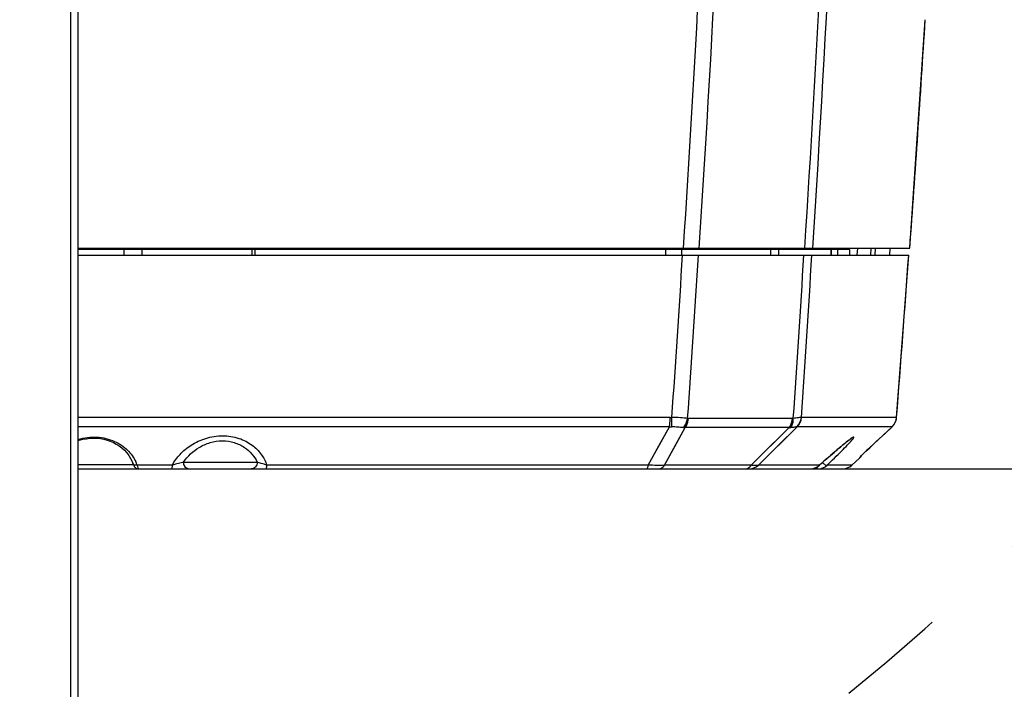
# Model space of a CAD drawing. Header units: millimetres. Extents: x 0 to 420, y 0 to 297.
# Tile 74 of 82: x 304 to 325, y 184 to 198. Entities that reach past the tile are written whole.
import ezdxf

# ---------------------------------------------------------------- set-up
doc = ezdxf.new("R2010")
doc.units = ezdxf.units.MM
doc.header["$LTSCALE"] = 23.1
doc.linetypes.add('DASHED', pattern=[0.2, 0.1, -0.1])
doc.layers.get('0').update_dxf_attribs({"linetype": 'CONTINUOUS'})
doc.layers.add('DIM_PILOTEES', color=7, linetype='CONTINUOUS')
doc.styles.get("Standard").update_dxf_attribs({"font": 'txt', "width": 0.7})
doc.styles.add('TEXTSTYLE_4', font='txt')
doc.dimstyles.new('DIMSTYLE_3', dxfattribs={"dimtxt": 2.5, "dimasz": 3.5, "dimexe": 2, "dimexo": 0, "dimtad": 1, "dimdec": 1, "dimlfac": 3.333333, "dimdsep": 46, "dimtxsty": 'Standard', "dimblk": '_FILLED', "dimblk1": '_FILLED', "dimblk2": '_FILLED', "dimcen": 0.09, "dimazin": 2, "dimtp": 0.5, "dimtm": 0.5, "dimtfac": 1, "dimtdec": 1, "dimtofl": 0, "dimtmove": 0, "dimatfit": 3, "dimldrblk": '_FILLED', "dimfxl": 0, "dimtolj": 1, "dimarcsym": 0})
doc.dimstyles.new('DIMSTYLE_5', dxfattribs={"dimtxt": 2.5, "dimasz": 3.5, "dimexe": 2, "dimexo": 0, "dimtad": 1, "dimlfac": 3.333333, "dimdsep": 46, "dimtxsty": 'Standard', "dimblk": '_FILLED', "dimblk1": '_FILLED', "dimblk2": '_FILLED', "dimcen": 0.09, "dimazin": 2, "dimtp": 0.5, "dimtm": 0.5, "dimtfac": 1, "dimtofl": 0, "dimtmove": 0, "dimatfit": 3, "dimldrblk": '_FILLED', "dimfxl": 0, "dimtolj": 1, "dimarcsym": 0})
doc.dimstyles.new('DIMSTYLE_7', dxfattribs={"dimtxt": 2.5, "dimasz": 3.5, "dimexe": 2, "dimexo": 0, "dimtad": 1, "dimdec": 1, "dimlfac": 3.333333, "dimdsep": 46, "dimtxsty": 'Standard', "dimblk": '_FILLED', "dimblk1": '_FILLED', "dimblk2": '_FILLED', "dimcen": 0.09, "dimazin": 2, "dimtp": 0.5, "dimtm": 0.5, "dimtfac": 1, "dimtdec": 1, "dimtmove": 0, "dimatfit": 2, "dimldrblk": '_FILLED', "dimfxl": 0, "dimtolj": 1, "dimarcsym": 0})

# ---------------------------------------------------------------- blocks, each defined once
blk = doc.blocks.new('_FILLED')
at = {"color": 0, "linetype": 'ByBlock'}
blk.add_solid([(0, 0), (-1, 0.1429), (-1, -0.1429)], dxfattribs=at)
blk = doc.blocks.new('*D9')
at = {"layer": 'DIM_PILOTEES', "color": 2, "linetype": 'Continuous'}
for p, q in [((319.425, 258.428), (353.036, 258.428)), ((351.036, 258.428), (351.036, 223.328)), ((351.036, 188.228), (351.036, 223.328)), ((320.715, 188.228), (353.036, 188.228))]:
    blk.add_line(p, q, dxfattribs=at)
at = {"layer": 'DIM_PILOTEES', "color": 2, "linetype": 'Continuous', "xscale": 3.5, "yscale": 3.5, "zscale": 3.5}
for p, rotation in [((351.036, 258.428), 90), ((351.036, 188.228), 270)]:
    blk.add_blockref('_FILLED', p, dxfattribs=dict(at, rotation=rotation))
at = {"layer": 'DIM_PILOTEES', "color": 2, "linetype": 'Continuous', "insert": (347.911, 226.707), "char_height": 2.5, "width": 8.57143, "attachment_point": 2, "rotation": 90, "line_spacing_factor": 0.9}
blk.add_mtext('{\\ftxt;\\W0.0001;\\H0.0001;\\~}{\\ftxt;\\W2.2857142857;\\H2.5; }{\\ftxt;\\W0.0001;\\H0.0001;\\~}', dxfattribs=at)
blk = doc.blocks.new('*D12')
at = {"layer": 'DIM_PILOTEES', "color": 2, "linetype": 'Continuous'}
for p, q in [((291.085, 220.958), (348.772, 268.03)), ((328.439, 251.439), (291.085, 220.958)), ((253.731, 190.478), (291.085, 220.958))]:
    blk.add_line(p, q, dxfattribs=at)
at = {"layer": 'DIM_PILOTEES', "color": 2, "linetype": 'Continuous', "xscale": 3.5, "yscale": 3.5, "zscale": 3.5}
for p, rotation in [((328.439, 251.439), 39.2136501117), ((253.731, 190.478), 219.2136501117)]:
    blk.add_blockref('_FILLED', p, dxfattribs=dict(at, rotation=rotation))
at = {"layer": 'DIM_PILOTEES', "color": 2, "linetype": 'Continuous', "insert": (337.573, 262.925), "char_height": 2.5, "width": 17.85714, "attachment_point": 1, "rotation": 39.2137, "line_spacing_factor": 0.9, "style": 'TEXTSTYLE_4'}
blk.add_mtext('{\\ftxt;\\W0.0001;\\H0.0001;\\~}{\\ftxt;\\W1.3333333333;\\H2.5; }{\\ftxt;\\W0.0001;\\H0.0001;\\~}{\\ftxt;\\W0.0001;\\H0.0001;\\~}{\\ftxt;\\W3.4285714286;\\H2.5; }{\\ftxt;\\W0.0001;\\H0.0001;\\~}', dxfattribs=at)
blk = doc.blocks.new('*D14')
at = {"layer": 'DIM_PILOTEES', "color": 2, "linetype": 'Continuous'}
for p, q in [((291.085, 220.958), (236.883, 220.958)), ((238.883, 220.958), (238.883, 170.802)), ((238.883, 120.646), (238.883, 170.802)), ((307.678, 120.646), (236.883, 120.646))]:
    blk.add_line(p, q, dxfattribs=at)
at = {"layer": 'DIM_PILOTEES', "color": 2, "linetype": 'Continuous', "xscale": 3.5, "yscale": 3.5, "zscale": 3.5}
for p, rotation in [((238.883, 220.958), 90), ((238.883, 120.646), 270)]:
    blk.add_blockref('_FILLED', p, dxfattribs=dict(at, rotation=rotation))
at = {"layer": 'DIM_PILOTEES', "color": 2, "linetype": 'Continuous', "insert": (235.758, 163.276), "char_height": 2.5, "width": 13.39286, "attachment_point": 2, "rotation": 90, "line_spacing_factor": 0.9}
blk.add_mtext('{\\ftxt;\\W0.0001;\\H0.0001;\\~}{\\ftxt;\\W3.5714285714;\\H2.5; }{\\ftxt;\\W0.0001;\\H0.0001;\\~}', dxfattribs=at)

msp = doc.modelspace()

# ---------------------------------------------------------------- linework, layer by layer
at = {"color": 7, "linetype": 'Continuous'}
for p, q in [((305.2451, 149.2584), (305.2451, 231.7771)), ((305.088, 155.2548), (305.088, 230.8193)), ((322.7405, 192.8784), (323.0655, 197.6845)), ((305.2451, 192.8784), (322.7404, 192.8784)), ((321.4751, 192.8484), (305.2451, 192.8484)), ((305.9351, 192.8484), (305.9351, 192.8784)), ((306.2043, 192.8484), (306.2043, 192.7284)), ((306.5829, 192.8484), (306.5829, 192.7284)), ((308.8978, 192.8484), (308.8978, 192.7284)), ((308.959, 192.8484), (308.959, 192.7284)), ((309.985, 192.8484), (309.985, 192.8784)), ((310.585, 192.8784), (310.585, 192.8484)), ((312.6535, 192.8784), (312.6535, 192.8484)), ((314.0305, 192.8484), (314.0305, 192.8784)), ((315.3373, 192.8484), (315.3373, 192.8784)), ((316.027, 192.8484), (316.027, 192.8784)), ((317.6034, 192.8484), (317.6034, 192.7284)), ((317.9369, 192.8484), (317.9369, 192.7284)), ((318.787, 192.8484), (318.787, 192.8784)), ((319.0489, 192.8705), (319.0413, 192.8784)), ((319.0489, 192.8705), (319.0483, 192.8484)), ((319.8092, 192.8484), (319.8092, 192.7284)), ((319.978, 192.8484), (319.978, 192.7284)), ((320.0351, 192.8484), (320.0351, 192.8784)), ((320.9351, 192.8484), (320.9351, 192.8784)), ((321.082, 192.8484), (321.082, 192.7284)), ((321.0851, 192.8484), (321.0851, 192.7284)), ((321.2196, 192.8484), (321.2196, 192.7284)), ((321.4751, 192.8484), (321.4751, 192.7284)), ((321.6353, 192.7316), (321.6453, 192.8784)), ((321.922, 192.8784), (321.9123, 192.7284)), ((322.0115, 192.8784), (322.0018, 192.7284)), ((322.3201, 192.7284), (322.3309, 192.8784)), ((305.2451, 192.7284), (322.718, 192.7284)), ((322.4623, 189.3131), (322.718, 192.7284)), ((317.6987, 189.3137), (305.2451, 189.3133)), ((317.6843, 189.1168), (305.2451, 189.1164)), ((305.7899, 189.3133), (305.2454, 189.3132)), ((317.2397, 188.3082), (317.6843, 189.1168)), ((317.4617, 188.712), (317.6843, 189.1168)), ((320.2721, 189.2919), (318.0851, 189.2919)), ((319.5544, 188.3082), (320.3711, 189.1168)), ((319.9624, 188.712), (320.3711, 189.1168)), ((322.3142, 189.1163), (320.3711, 189.1168)), ((322.4623, 189.3131), (320.4654, 189.3137)), ((320.7896, 189.3135), (320.4654, 189.3137)), ((321.1787, 189.3135), (320.7896, 189.3135)), ((321.4672, 189.3134), (321.1787, 189.3135)), ((321.895, 188.6736), (322.3669, 189.1163)), ((322.2192, 188.9777), (322.3686, 189.1179)), ((322.3669, 189.1163), (322.3142, 189.1163)), ((322.3669, 189.1163), (322.3686, 189.1178)), ((322.4623, 189.3131), (322.4623, 189.3131)), ((317.5819, 188.3062), (318.0165, 189.0988)), ((317.7989, 188.7021), (318.0165, 189.0988)), ((320.2035, 189.0988), (318.0165, 189.0988)), ((319.4028, 188.3062), (320.2035, 189.0988)), ((322.043, 188.8123), (322.2192, 188.9777)), ((317.2397, 188.3082), (317.4617, 188.712)), ((317.5819, 188.3062), (317.7989, 188.7021)), ((319.5544, 188.3082), (319.9624, 188.712)), ((321.8965, 188.675), (322.043, 188.8123)), ((321.0366, 188.481), (321.0752, 188.5146)), ((321.0752, 188.5146), (321.1125, 188.547)), ((321.1125, 188.547), (321.1487, 188.5782)), ((321.1487, 188.5782), (321.1837, 188.6081)), ((321.1837, 188.6081), (321.2173, 188.6368)), ((321.2173, 188.6368), (321.2496, 188.6641)), ((321.2496, 188.6641), (321.2806, 188.69)), ((321.7086, 188.4971), (321.7435, 188.5308)), ((321.7123, 188.5005), (321.7135, 188.5017)), ((321.7129, 188.501), (321.7123, 188.5005)), ((321.7135, 188.5017), (321.7162, 188.5043)), ((321.7162, 188.5043), (321.7202, 188.5083)), ((321.7202, 188.5083), (321.729, 188.5167)), ((321.729, 188.5167), (321.7446, 188.5317)), ((321.7446, 188.5317), (321.7825, 188.5677)), ((321.761, 188.5475), (321.7816, 188.567)), ((321.7825, 188.5677), (321.8172, 188.6005)), ((321.8172, 188.6005), (321.8492, 188.6306)), ((321.8492, 188.6306), (321.8965, 188.675)), ((321.895, 188.6736), (321.8965, 188.675)), ((306.4098, 188.3153), (305.2451, 188.3153)), ((307.2246, 188.3081), (306.4883, 188.3081)), ((307.4628, 188.3732), (309.0138, 188.3732)), ((317.2397, 188.3082), (309.2128, 188.3081)), ((319.4028, 188.3062), (317.5819, 188.3062)), ((320.841, 188.3081), (319.5544, 188.3082)), ((320.8401, 188.3071), (320.8719, 188.3354)), ((320.8401, 188.3071), (320.841, 188.3081)), ((320.8719, 188.3354), (320.9146, 188.3734)), ((320.9146, 188.3734), (320.9563, 188.4104)), ((320.9563, 188.4104), (320.997, 188.4462)), ((320.997, 188.4462), (321.0366, 188.481)), ((321.5204, 188.3081), (321.0012, 188.3081)), ((321.6803, 188.4559), (321.5204, 188.3081)), ((321.6803, 188.4559), (321.6973, 188.4854)), ((305.2451, 188.2284), (321.3168, 188.2284))]:
    msp.add_line(p, q, dxfattribs=at)
for points in [[(317.6987, 189.3137), (315.3472, 189.3135), (313.0691, 189.3135), (310.8932, 189.3135), (308.7362, 189.3133), (306.5272, 189.3133)], [(322.4096, 189.3131), (322.2242, 189.3132), (322.0895, 189.3132), (321.9199, 189.3133), (321.4672, 189.3134)], [(319.4028, 188.3062), (319.6027, 188.5041), (320.2035, 189.0988)], [(305.2451, 188.8259), (305.2697, 188.8339), (305.3435, 188.8524), (305.4179, 188.8657), (305.4924, 188.8738), (305.5666, 188.8766), (305.6401, 188.8742), (305.7124, 188.8666), (305.7833, 188.8539), (305.8526, 188.8362), (305.9201, 188.8135), (305.9854, 188.7856), (306.0483, 188.7527), (306.1085, 188.7144), (306.1655, 188.6711), (306.2187, 188.6227), (306.2675, 188.5695), (306.3112, 188.5118), (306.3496, 188.4499), (306.382, 188.3841), (306.3984, 188.3432)], [(321.2806, 188.69), (321.31, 188.7146), (321.3242, 188.7263), (321.338, 188.7376), (321.3514, 188.7486), (321.3645, 188.7592), (321.3771, 188.7694), (321.3893, 188.7792), (321.4011, 188.7886), (321.4124, 188.7976), (321.4234, 188.8062), (321.4339, 188.8144), (321.4439, 188.8221), (321.4535, 188.8294), (321.4626, 188.8363), (321.4712, 188.8427), (321.4793, 188.8487), (321.4869, 188.8542), (321.4939, 188.8593), (321.5004, 188.8638), (321.5064, 188.8678), (321.5117, 188.8714), (321.5163, 188.8744), (321.5204, 188.8769), (321.5236, 188.8789), (321.5262, 188.8804), (321.5278, 188.8812), (321.5282, 188.8815)], [(306.3984, 188.3432), (306.4039, 188.3289), (306.4094, 188.3161), (306.415, 188.3044), (306.4207, 188.2936), (306.4267, 188.2835), (306.4333, 188.2739), (306.4408, 188.2646), (306.4495, 188.2556), (306.46, 188.247), (306.4721, 188.2396), (306.4855, 188.2337), (306.5001, 188.2299), (306.5151, 188.2284), (306.5169, 188.2284)], [(320.634, 188.2284), (320.6491, 188.2288), (320.6813, 188.2321), (320.7131, 188.2387), (320.7442, 188.2487), (320.7741, 188.262), (320.8026, 188.2784), (320.8293, 188.2979), (320.8401, 188.3071)]]:
    msp.add_lwpolyline(points, dxfattribs=at)
at = {"color": 7, "linetype": 'DASHED'}
msp.add_arc((291.0851, 220.9584), 48.212, 287.07976, 252.92024, dxfattribs=at)
at = {"color": 7, "linetype": 'Continuous'}
for centre, radius, start, end in [((-178.6347, 224.7564), 497.9691, 356.329639, 359.580258), ((-182.6608, 224.8003), 504.3729, 356.371314, 359.580609), ((-182.2994, 224.7787), 503.843, 356.369953, 359.122101), ((-177.1694, 224.7238), 496.1736, 356.320111, 358.958989), ((-114.0649, 224.8284), 437.9722, 355.816567, 356.446748), ((-209.4663, 225.7755), 528.4619, 356.043765, 356.414696), ((-210.4243, 225.775), 529.7493, 356.051179, 356.423481), ((-213.8497, 225.7695), 535.3838, 356.093383, 356.46175), ((-213.677, 225.7682), 535.3792, 356.095742, 356.461861), ((-147.0649, 226.1787), 470.9722, 355.510548, 355.9272), ((317.7268, 190.3551), 1.239, 268.03327, 270.18746), ((317.699, 190.1357), 0.822, 269.97667, 272.60134), ((320.1577, 189.3398), 0.3031, 312.41053, 355.21581), ((320.3629, 189.1626), 0.0466, 269.01002, 280.16167), ((320.165, 189.3365), 0.3013, 313.17112, 355.65471), ((322.1631, 189.3366), 0.3001, 312.76658, 319.90265), ((322.1633, 189.3365), 0.3, 313.19118, 355.51352), ((322.1619, 189.3376), 0.3017, 319.89603, 321.64903), ((322.1628, 189.3369), 0.3006, 321.64577, 326.99044), ((322.1644, 189.3359), 0.2987, 326.99686, 328.25737), ((322.1634, 189.3364), 0.2998, 328.26081, 334.13145), ((322.1633, 189.3365), 0.2999, 334.13172, 334.74315), ((317.988, 189.3795), 0.2822, 267.87333, 275.80368), ((320.2272, 189.2937), 0.1964, 263.05215, 272.52169), ((321.4766, 188.6762), 0.3, 312.74826, 328.7733), ((328.4726, 181.4816), 9.7454, 133.52707, 133.66926), ((342.1217, 167.0623), 29.6002, 133.10444, 133.40577), ((305.6917, 188.0155), 0.8486, 20.16801, 25.71539), ((319.3527, 188.5232), 0.2948, 270.04449, 313.16111), ((320.6338, 188.5376), 0.3092, 270.04207, 312.08518), ((320.8018, 188.5177), 0.2892, 269.98831, 313.57953), ((321.3168, 188.5284), 0.3, 270, 312.74826), ((307.5769, 188.3157), 0.0873, 260.36956, 269.96416)]:
    msp.add_arc(centre, radius, start, end, dxfattribs=at)
for points, knots in [([(317.6843, 189.1168), (317.6865, 189.1306), (317.6951, 189.1959), (317.6981, 189.2619), (317.6987, 189.3137)], [0, 0, 0, 0, 0.2125897, 1, 1, 1, 1]), ([(317.7308, 189.1161), (317.7325, 189.1299), (317.7381, 189.196), (317.7381, 189.2623), (317.7363, 189.3146)], [0, 0, 0, 0, 0.2110828, 1, 1, 1, 1]), ([(317.9775, 189.0975), (317.9388, 189.099), (317.857, 189.1094), (317.7746, 189.1162), (317.7308, 189.1161)], [0, 0, 0, 0, 0.4689269, 1, 1, 1, 1]), ([(318.0673, 189.2936), (318.0167, 189.2981), (317.9067, 189.3093), (317.7961, 189.3142), (317.7363, 189.3146)], [0, 0, 0, 0, 0.4590816, 1, 1, 1, 1]), ([(317.9775, 189.0975), (317.9891, 189.1102), (318.0333, 189.1679), (318.0588, 189.239), (318.0673, 189.2936)], [0, 0, 0, 0, 0.2373685, 1, 1, 1, 1]), ([(318.0165, 189.0988), (318.0264, 189.1115), (318.0638, 189.1697), (318.0815, 189.2393), (318.0851, 189.2919)], [0, 0, 0, 0, 0.2345686, 1, 1, 1, 1]), ([(320.2035, 189.0988), (320.2134, 189.1115), (320.2507, 189.1697), (320.2684, 189.2393), (320.2721, 189.2919)], [0, 0, 0, 0, 0.2345686, 1, 1, 1, 1]), ([(320.2359, 189.0975), (320.2451, 189.1103), (320.2794, 189.17), (320.2911, 189.2409), (320.2901, 189.2936)], [0, 0, 0, 0, 0.2301299, 1, 1, 1, 1]), ([(320.3621, 189.1161), (320.3557, 189.1162), (320.3397, 189.1131), (320.2982, 189.1045), (320.2622, 189.0987), (320.2359, 189.0975)], [0, 0, 0, 0, 0.1504901, 0.3795242, 1, 1, 1, 1]), ([(320.4597, 189.3146), (320.4524, 189.3143), (320.433, 189.3116), (320.3766, 189.3034), (320.3274, 189.2968), (320.2901, 189.2936)], [0, 0, 0, 0, 0.128642, 0.343257, 1, 1, 1, 1]), ([(307.2246, 188.3081), (307.2692, 188.3896), (307.3854, 188.549), (307.6246, 188.7473), (307.9315, 188.8894), (308.2802, 188.9436), (308.6209, 188.8925), (308.9036, 188.7497), (309.1042, 188.5481), (309.1859, 188.3882), (309.2128, 188.3081)], [0, 0, 0, 0, 0.1128733, 0.2369554, 0.3738124, 0.5190277, 0.6596938, 0.7856061, 0.8972721, 1, 1, 1, 1]), ([(305.245, 188.8529), (305.3728, 188.8903), (305.6363, 188.9218), (306.0045, 188.8358), (306.289, 188.6455), (306.4137, 188.4721), (306.4563, 188.3838)], [0, 0, 0, 0, 0.2842404, 0.5542017, 0.7905193, 1, 1, 1, 1]), ([(307.4628, 188.3732), (307.5493, 188.4963), (307.7257, 188.6633), (308.0214, 188.7947), (308.2772, 188.8335), (308.5277, 188.7966), (308.7417, 188.6941), (308.9051, 188.5486), (308.9831, 188.4326), (309.0138, 188.3732)], [0, 0, 0, 0, 0.2419599, 0.3763988, 0.5161177, 0.6521493, 0.7775191, 0.8923535, 1, 1, 1, 1]), ([(321.4942, 188.8605), (321.4529, 188.8307), (321.3593, 188.7563), (321.1404, 188.5735), (320.9645, 188.4186), (320.841, 188.3081)], [0, 0, 0, 0, 0.178391, 0.4189619, 1, 1, 1, 1]), ([(321.0012, 188.3081), (321.1043, 188.407), (321.2488, 188.5473), (321.4206, 188.7227), (321.4907, 188.7977), (321.5195, 188.8312)], [0, 0, 0, 0, 0.5819919, 0.8201938, 1, 1, 1, 1]), ([(321.5659, 188.8974), (321.5657, 188.9036), (321.5402, 188.8923), (321.5238, 188.8808), (321.5043, 188.8677), (321.4942, 188.8605)], [0, 0, 0, 0, 0.2283187, 0.547503, 1, 1, 1, 1]), ([(321.5195, 188.8312), (321.5263, 188.8391), (321.5381, 188.8532), (321.553, 188.8723), (321.5619, 188.8861), (321.566, 188.8943), (321.5659, 188.8974)], [0, 0, 0, 0, 0.3838178, 0.6813173, 0.8869738, 1, 1, 1, 1]), ([(321.6973, 188.4854), (321.6976, 188.4858), (321.7013, 188.4898), (321.7051, 188.4937), (321.7086, 188.4971)], [0, 0, 0, 0, 0.0988784, 1, 1, 1, 1]), ([(306.4883, 188.3081), (306.4698, 188.3042), (306.4336, 188.3037), (306.4037, 188.3288), (306.3984, 188.3432)], [0, 0, 0, 0, 0.5514439, 1, 1, 1, 1]), ([(306.4883, 188.3081), (306.4923, 188.2903), (306.4982, 188.2668), (306.5078, 188.2411), (306.5119, 188.2326), (306.5142, 188.23)], [0, 0, 0, 0, 0.6638547, 0.8753132, 1, 1, 1, 1]), ([(307.2246, 188.3081), (307.2235, 188.2968), (307.2213, 188.2772), (307.2167, 188.2515), (307.2131, 188.237), (307.2083, 188.2284), (307.2058, 188.2284)], [0, 0, 0, 0, 0.4105548, 0.7175518, 0.9121839, 1, 1, 1, 1]), ([(307.4628, 188.3732), (307.4472, 188.3651), (307.4109, 188.3552), (307.3301, 188.3406), (307.2679, 188.3218), (307.2246, 188.3081)], [0, 0, 0, 0, 0.2141539, 0.4496327, 1, 1, 1, 1]), ([(307.5623, 188.2296), (307.5345, 188.2343), (307.4798, 188.2766), (307.4637, 188.3398), (307.4628, 188.3732)], [0, 0, 0, 0, 0.4574427, 1, 1, 1, 1]), ([(309.0138, 188.3732), (309.0127, 188.3365), (308.9922, 188.28), (308.9344, 188.2363), (308.8998, 188.2284), (308.8831, 188.2284)], [0, 0, 0, 0, 0.5181388, 0.7637343, 1, 1, 1, 1]), ([(309.2128, 188.3081), (309.1748, 188.321), (309.1219, 188.3399), (309.0539, 188.3549), (309.0253, 188.3652), (309.0139, 188.3732)], [0, 0, 0, 0, 0.5740134, 0.800591, 1, 1, 1, 1]), ([(309.2128, 188.3081), (309.2115, 188.2968), (309.2091, 188.2771), (309.2039, 188.2516), (309.1998, 188.2367), (309.1943, 188.2284), (309.1917, 188.2284)], [0, 0, 0, 0, 0.4072872, 0.712559, 0.9076222, 1, 1, 1, 1]), ([(317.2093, 188.2284), (317.2125, 188.2284), (317.2203, 188.2354), (317.2312, 188.2621), (317.2365, 188.2882), (317.2397, 188.3082)], [0, 0, 0, 0, 0.1115556, 0.3093394, 1, 1, 1, 1]), ([(317.5819, 188.3062), (317.5284, 188.3007), (317.4139, 188.3023), (317.3, 188.3061), (317.2397, 188.3082)], [0, 0, 0, 0, 0.4708733, 1, 1, 1, 1]), ([(317.4393, 188.2284), (317.4656, 188.2284), (317.5218, 188.2441), (317.5639, 188.2831), (317.5819, 188.3062)], [0, 0, 0, 0, 0.4737239, 1, 1, 1, 1]), ([(319.2603, 188.2284), (319.2866, 188.2284), (319.3428, 188.2441), (319.3848, 188.2831), (319.4028, 188.3062)], [0, 0, 0, 0, 0.4737239, 1, 1, 1, 1]), ([(319.5544, 188.3082), (319.5367, 188.305), (319.4861, 188.3008), (319.4353, 188.3022), (319.4028, 188.3062)], [0, 0, 0, 0, 0.354745, 1, 1, 1, 1]), ([(320.9055, 188.3654), (320.921, 188.3467), (320.9464, 188.3235), (320.9803, 188.3058), (320.9966, 188.305), (321.0012, 188.3081)], [0, 0, 0, 0, 0.6281926, 0.8576469, 1, 1, 1, 1]), ([(306.5142, 188.23), (306.5146, 188.2296), (306.5154, 188.2288), (306.5164, 188.2284), (306.5169, 188.2284)], [0, 0, 0, 0, 0.5841888, 1, 1, 1, 1]), ([(320.7797, 188.2651), (320.7818, 188.2558), (320.7849, 188.2421), (320.7965, 188.2284), (320.8017, 188.2284)], [0, 0, 0, 0, 0.6462434, 1, 1, 1, 1])]:
    msp.add_open_spline(points, degree=3, knots=knots, dxfattribs=at)
for points in [[(318.0851, 189.2919), (318.0791, 189.2919), (318.0732, 189.2925), (318.0673, 189.2936)], [(320.2901, 189.2936), (320.2841, 189.2926), (320.2781, 189.2919), (320.2721, 189.2919)], [(320.4654, 189.3137), (320.4635, 189.3137), (320.4616, 189.314), (320.4597, 189.3146)], [(322.4345, 189.2085), (322.4499, 189.2411), (322.4595, 189.2771), (322.4623, 189.3131)]]:
    msp.add_open_spline(points, degree=3, dxfattribs=at)

# ---------------------------------------------------------------- dimensions: what is measured, and where the dimension line sits
at = {"layer": 'DIM_PILOTEES', "color": 2, "linetype": 'Continuous'}
dim = msp.add_diameter_dim_2p(p1=(328.4395, 251.4387), p2=(253.7307, 190.4781), text='{\\ftxt;\\W0.0001;\\H0.0001;\\~}{\\ftxt;\\W1.3333333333;\\H2.5; }{\\ftxt;\\W0.0001;\\H0.0001;\\~}{\\ftxt;\\W0.0001;\\H0.0001;\\~}{\\ftxt;\\W3.4285714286;\\H2.5; }{\\ftxt;\\W0.0001;\\H0.0001;\\~}', dimstyle='DIMSTYLE_7', override={"dimpost": '<>'}, dxfattribs=at)
dim.commit()
dim.dimension.update_dxf_attribs({"geometry": '*D12', "text_midpoint": (341.7363, 263.0952), "dimtype": 163})
for base, p1, p2, angle, text, dimstyle, picture, middle in [((351.0356, 188.2284), (319.4249, 258.4284), (320.715, 188.2284), 270, '{\\ftxt;\\W0.0001;\\H0.0001;\\~}{\\ftxt;\\W2.2857142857;\\H2.5; }{\\ftxt;\\W0.0001;\\H0.0001;\\~}', 'DIMSTYLE_5', '*D9', (351.0356, 226.3495)), ((238.8826, 220.9584), (307.6783, 120.6462), (291.0851, 220.9584), 90, '{\\ftxt;\\W0.0001;\\H0.0001;\\~}{\\ftxt;\\W3.5714285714;\\H2.5; }{\\ftxt;\\W0.0001;\\H0.0001;\\~}', 'DIMSTYLE_3', '*D14', (238.8826, 162.9186))]:
    dim = msp.add_linear_dim(base=base, p1=p1, p2=p2, angle=angle, text=text, dimstyle=dimstyle, dxfattribs=at)
    dim.commit()
    dim.dimension.update_dxf_attribs({"geometry": picture, "text_midpoint": middle, "dimtype": 160})

doc.saveas('drawing.dxf')
